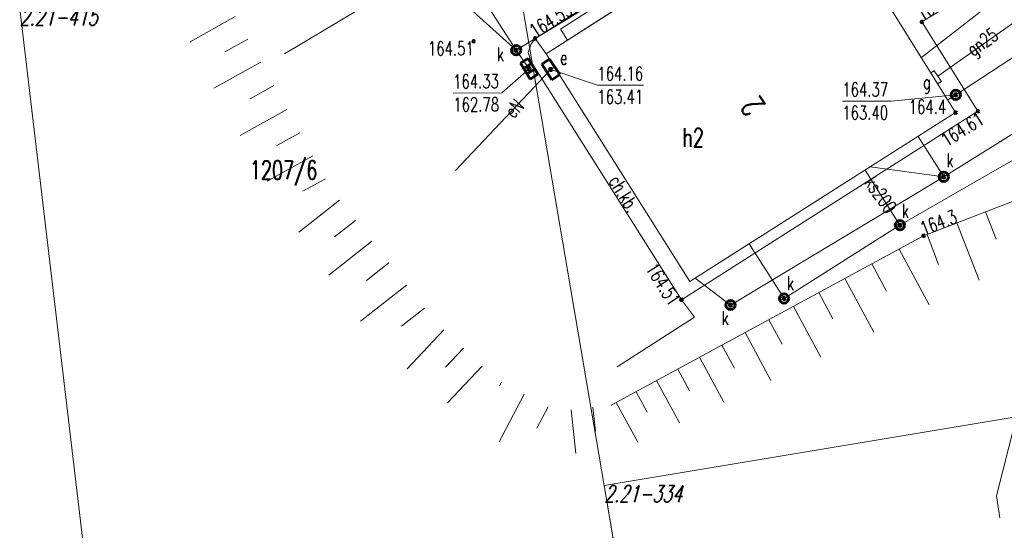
# Model space of a CAD drawing. Header units: metres. Extents: x 7582703 to 7587334, y 6019078 to 6022350.
# Tile 31 of 88: x 7584874 to 7584928, y 6020055 to 6020083. Entities that reach past the tile are written whole.
import ezdxf
from ezdxf.enums import TextEntityAlignment as Align

# ---------------------------------------------------------------- set-up
doc = ezdxf.new("R2010")
doc.units = ezdxf.units.M
doc.header["$MEASUREMENT"] = 0
doc.linetypes.add('EGDE', pattern=[0])
doc.layers.get('0').update_dxf_attribs({"color": 250, "linetype": 'CONTINUOUS', "lineweight": 100})
doc.layers.add('Dzialki', color=7, linetype='EGDE', lineweight=60)
doc.styles.get("Standard").update_dxf_attribs({"font": 'Simplex.SHX', "width": 0.75})

# ---------------------------------------------------------------- blocks, each defined once
blk = doc.blocks.new('1_OTRN')
at = {"linetype": 'Continuous'}
blk.add_circle((0, 0), 0.045, dxfattribs=at)
blk = doc.blocks.new('1_OTRS')
at = {"linetype": 'Continuous'}
blk.add_circle((0, 0), 0.045, dxfattribs=at)
blk = doc.blocks.new('4_SUES')
at = {"linetype": 'Continuous'}
for p, q in [((0.5, 0.25), (-0.5, 0.25)), ((-0.5, 0.25), (-0.5, -0.25)), ((0.5, -0.25), (0.5, 0.25)), ((-0.5, -0.25), (0.5, -0.25))]:
    blk.add_line(p, q, dxfattribs=at)
blk = doc.blocks.new('4_SUPS')
at = {"linetype": 'Continuous'}
blk.add_circle((0, 0), 0.0625, dxfattribs=at)
blk = doc.blocks.new('4_SUKK')
at = {"linetype": 'Continuous'}
for p, q in [((-0.5, -0.25), (-0.5, 0.25)), ((-0.5, 0.25), (0.5, 0.25)), ((-0.175, 0.25), (-0.175, -0.25)), ((0.175, 0.25), (0.175, -0.25)), ((0.5, 0.25), (0.5, -0.25)), ((0.5, -0.25), (-0.5, -0.25))]:
    blk.add_line(p, q, dxfattribs=at)
blk = doc.blocks.new('4_SUKS')
at = {"linetype": 'Continuous'}
blk.add_circle((0, 0), 0.25, dxfattribs=at)
blk = doc.blocks.new('4_SUPK')
at = {"linetype": 'Continuous'}
blk.add_circle((0, 0), 0.25, dxfattribs=at)
blk = doc.blocks.new('4_SUPW')
at = {"linetype": 'Continuous'}
blk.add_circle((0, 0), 0.25, dxfattribs=at)

msp = doc.modelspace()

# ---------------------------------------------------------------- linework, layer by layer
at = {"layer": 'Dzialki', "lineweight": 9}
for p, q in [((7584906, 6020057.75), (7584895.25, 6020120.85)), ((7584894.183, 6020092.367), (7584901.237, 6020081.268)), ((7584901.237, 6020081.268), (7584917.32, 6020091.11)), ((7584917.28, 6020090.29), (7584902.87, 6020081.08)), ((7584917.28, 6020090.29), (7584925.01, 6020077.9)), ((7584925.01, 6020077.9), (7584917.28, 6020090.29)), ((7584935.372, 6020089.374), (7584927.218, 6020057.182)), ((7584923.16, 6020080.87), (7584933.37, 6020088.82)), ((7584902.27, 6020081.91), (7584911.28, 6020087.67)), ((7584902.27, 6020081.91), (7584911.28, 6020087.67)), ((7584902.27, 6020081.91), (7584911.28, 6020087.67)), ((7584924.37, 6020074.43), (7584944.14, 6020086.753)), ((7584925.02, 6020078.86), (7584936.981, 6020086.689)), ((7584894.747, 6020084.688), (7584888.697, 6020081.075)), ((7584925.74, 6020084.36), (7584923.19, 6020082.8)), ((7584901.237, 6020081.268), (7584898.182, 6020084.02)), ((7584903.64, 6020082.4), (7584906.05, 6020083.95)), ((7584903.64, 6020082.4), (7584906.05, 6020083.95)), ((7584874.38, 6020083.51), (7584879.09, 6020043.86)), ((7584874.38, 6020083.51), (7584879.09, 6020043.86)), ((7584906.43, 6020083.36), (7584904.02, 6020081.81)), ((7584928.97, 6020083.34), (7584924.055, 6020079.87)), ((7584886.043, 6020083.085), (7584883.605, 6020081.715)), ((7584923.19, 6020082.8), (7584926.22, 6020077.97)), ((7584904.02, 6020081.81), (7584903.64, 6020082.4)), ((7584904.02, 6020081.81), (7584903.64, 6020082.4)), ((7584886.727, 6020081.866), (7584885.482, 6020081.174)), ((7584901.89, 6020081.15), (7584902.03, 6020081.58)), ((7584901.89, 6020081.15), (7584902.03, 6020081.58)), ((7584901.89, 6020081.15), (7584902.03, 6020081.58)), ((7584902.03, 6020081.58), (7584902.27, 6020081.91)), ((7584902.03, 6020081.58), (7584902.27, 6020081.91)), ((7584902.03, 6020081.58), (7584902.27, 6020081.91)), ((7584902.27, 6020081.91), (7584902.87, 6020081.08)), ((7584902.87, 6020081.08), (7584904.02, 6020081.81)), ((7584901.237, 6020081.268), (7584901.94, 6020080.27)), ((7584902.05, 6020080.65), (7584901.89, 6020081.15)), ((7584902.05, 6020080.65), (7584901.89, 6020081.15)), ((7584902.05, 6020080.65), (7584901.89, 6020081.15)), ((7584910.63, 6020068.77), (7584902.87, 6020081.08)), ((7584902.87, 6020081.08), (7584910.63, 6020068.77)), ((7584937.938, 6020081.008), (7584922, 6020071.81)), ((7584887.419, 6020080.621), (7584884.886, 6020079.213)), ((7584910.18, 6020067.78), (7584902.05, 6020080.65)), ((7584910.18, 6020067.78), (7584902.05, 6020080.65)), ((7584910.18, 6020067.78), (7584902.05, 6020080.65)), ((7584897.952, 6020074.76), (7584903.11, 6020080.23)), ((7584901.94, 6020080.27), (7584900.466, 6020078.97)), ((7584903.11, 6020080.23), (7584903.32, 6020080.36)), ((7584903.11, 6020080.23), (7584905.634, 6020079.378)), ((7584923.86, 6020080.16), (7584923.67, 6020080.05)), ((7584923.67, 6020080.05), (7584924.04, 6020079.45)), ((7584924.25, 6020079.58), (7584923.86, 6020080.16)), ((7584905.634, 6020079.378), (7584908.131, 6020079.378)), ((7584924.04, 6020079.45), (7584924.25, 6020079.58)), ((7584888.123, 6020079.354), (7584886.841, 6020078.642)), ((7584897.833, 6020078.952), (7584900.466, 6020078.97)), ((7584925.02, 6020078.86), (7584921.517, 6020078.517)), ((7584925.02, 6020078.86), (7584924.59, 6020078.58)), ((7584918.884, 6020078.517), (7584921.517, 6020078.517)), ((7584888.836, 6020078.072), (7584886.305, 6020076.666)), ((7584926.22, 6020077.97), (7584910.18, 6020067.78)), ((7584925.01, 6020077.9), (7584910.63, 6020068.77)), ((7584910.63, 6020068.77), (7584925.01, 6020077.9)), ((7584889.539, 6020076.807), (7584888.29, 6020076.113)), ((7584924.37, 6020074.43), (7584922.98, 6020076.61)), ((7584890.233, 6020075.558), (7584887.769, 6020074.189)), ((7584922, 6020071.81), (7584920.11, 6020074.79)), ((7584920.38, 6020074.96), (7584924.37, 6020074.43)), ((7584923.28, 6020071.24), (7584932.036, 6020074.637)), ((7584890.918, 6020074.326), (7584889.702, 6020073.651)), ((7584912.836, 6020067.497), (7584924.37, 6020074.43)), ((7584891.68, 6020073.168), (7584889.487, 6020071.441)), ((7584926.63, 6020072.54), (7584927.203, 6020071.062)), ((7584892.544, 6020072.072), (7584891.413, 6020071.181)), ((7584925.083, 6020071.94), (7584926.283, 6020068.847)), ((7584922, 6020071.81), (7584915.73, 6020067.85)), ((7584893.435, 6020070.941), (7584891.102, 6020069.104)), ((7584906.385, 6020062.086), (7584923.28, 6020071.24)), ((7584923.466, 6020071.312), (7584924.093, 6020069.694)), ((7584915.73, 6020067.85), (7584913.85, 6020070.81)), ((7584921.951, 6020070.52), (7584923.581, 6020067.511)), ((7584894.353, 6020069.775), (7584893.15, 6020068.827)), ((7584920.474, 6020069.719), (7584921.274, 6020068.243)), ((7584910.916, 6020068.951), (7584912.836, 6020067.497)), ((7584919.024, 6020068.934), (7584920.595, 6020066.034)), ((7584895.3, 6020068.572), (7584892.82, 6020066.619)), ((7584910.89, 6020066.838), (7584910.18, 6020067.78)), ((7584910.89, 6020066.838), (7584910.18, 6020067.78)), ((7584917.611, 6020068.168), (7584918.377, 6020066.756)), ((7584896.277, 6020067.332), (7584895.031, 6020066.35)), ((7584916.241, 6020067.426), (7584917.726, 6020064.684)), ((7584906.697, 6020064.165), (7584910.89, 6020066.838)), ((7584906.697, 6020064.165), (7584910.89, 6020066.838)), ((7584914.911, 6020066.705), (7584915.631, 6020065.376)), ((7584897.331, 6020066.152), (7584895.346, 6020064.052)), ((7584913.621, 6020066.006), (7584915.019, 6020063.426)), ((7584898.381, 6020065.159), (7584897.417, 6020064.139)), ((7584912.369, 6020065.328), (7584913.048, 6020064.077)), ((7584911.155, 6020064.67), (7584912.471, 6020062.242)), ((7584899.401, 6020064.195), (7584897.527, 6020062.213)), ((7584909.978, 6020064.032), (7584910.616, 6020062.854)), ((7584941.71, 6020063.7), (7584906, 6020057.75)), ((7584906, 6020057.75), (7584941.71, 6020063.7)), ((7584908.835, 6020063.413), (7584910.073, 6020061.128)), ((7584900.441, 6020063.329), (7584900.344, 6020063.128)), ((7584901.676, 6020062.674), (7584900.312, 6020060.101)), ((7584907.726, 6020062.812), (7584908.327, 6020061.704)), ((7584902.963, 6020061.992), (7584902.349, 6020060.834)), ((7584904.208, 6020061.84), (7584904.475, 6020059.474)), ((7584905.391, 6020061.974), (7584905.537, 6020060.679)), ((7584906.651, 6020062.23), (7584907.816, 6020060.079)), ((7584907.71, 6020047.72), (7584906, 6020057.75)), ((7584906.53, 6020054.65), (7584906, 6020057.75)), ((7584927.218, 6020057.182), (7584927.396, 6020055.993))]:
    msp.add_line(p, q, dxfattribs=at)

# ---------------------------------------------------------------- block references
for name, p in [('1_OTRS', (7584923.19, 6020082.8)), ('4_SUKS', (7584901.237, 6020081.268)), ('1_OTRS', (7584902.27, 6020081.91)), ('4_SUPS', (7584901.237, 6020081.268)), ('4_SUPS', (7584901.94, 6020080.27)), ('4_SUPS', (7584903.11, 6020080.23)), ('4_SUPK', (7584925.02, 6020078.86)), ('4_SUPS', (7584925.02, 6020078.86)), ('1_OTRN', (7584925.01, 6020077.9)), ('1_OTRS', (7584926.22, 6020077.97)), ('4_SUPW', (7584924.37, 6020074.43)), ('4_SUPS', (7584924.37, 6020074.43)), ('4_SUPW', (7584922, 6020071.81)), ('4_SUPS', (7584922, 6020071.81)), ('1_OTRN', (7584923.28, 6020071.24)), ('1_OTRS', (7584910.18, 6020067.78)), ('4_SUKS', (7584912.836, 6020067.497)), ('4_SUKS', (7584915.73, 6020067.85)), ('4_SUPS', (7584915.73, 6020067.85)), ('4_SUPS', (7584912.836, 6020067.497))]:
    msp.add_blockref(name, p, dxfattribs=at)
for name, p, rotation in [('1_OTRS', (7584898.94, 6020081.75), 269.9999974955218), ('4_SUKK', (7584901.94, 6020080.27), 121.8166597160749), ('4_SUES', (7584903.11, 6020080.23), 303.3072305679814)]:
    msp.add_blockref(name, p, dxfattribs=dict(at, rotation=rotation))

# ---------------------------------------------------------------- texts
at = {"layer": 'Dzialki', "lineweight": 9, "width": 0.7}
for s, height, rotation, p in [('164.45', 0.75, 31.4568, (7584923.19, 6020082.8)), ('164.55', 0.75, 32.5904, (7584902.27, 6020081.91)), ('2', 1.25, 124.8907, (7584914.757, 6020078.291)), ('164.3', 0.75, 21.205, (7584923.28, 6020071.24))]:
    msp.add_text(s, height=height, rotation=rotation, dxfattribs=at).set_placement(p)
at = {"layer": 'Dzialki', "lineweight": 9, "oblique": 15, "width": 0.7}
for s, p in [('2.21-415', (7584874.38, 6020083.51)), ('2.21-334', (7584906, 6020057.75))]:
    msp.add_text(s, height=0.9, dxfattribs=at).set_placement(p, align=Align.TOP_LEFT)
at = {"layer": 'Dzialki', "lineweight": 9, "width": 0.7}
for s, rotation, p in [('gn25', 35.2222, (7584926.528, 6020081.616)), ('eN', 46.6825, (7584901.127, 6020078.127)), ('ch.kb.', 301.5514, (7584907.076, 6020073.504)), ('ks200', 305.1728, (7584920.959, 6020073.451))]:
    msp.add_text(s, height=0.75, rotation=rotation, dxfattribs=at).set_placement(p, align=Align.MIDDLE)
for s, rotation, p in [('164.51', 0.4143, (7584898.94, 6020081.75)), ('164.61', 32.2539, (7584926.22, 6020077.97)), ('164.51', 302.7796, (7584910.18, 6020067.78))]:
    msp.add_text(s, height=0.75, rotation=rotation, dxfattribs=at).set_placement(p, align=Align.TOP_RIGHT)
for s, height, p in [('k', 0.75, (7584900.189, 6020081.425)), ('164.16', 0.75, (7584905.634, 6020080.378)), ('164.37', 0.75, (7584918.884, 6020079.517)), ('163.41', 0.75, (7584905.634, 6020079.128)), ('163.40', 0.75, (7584918.884, 6020078.267)), ('1207/6', 1, (7584886.827, 6020075.294))]:
    msp.add_text(s, height=height, dxfattribs=at).set_placement(p, align=Align.TOP_LEFT)
for s, p in [('e', (7584903.611, 6020080.489)), ('k', (7584924.512, 6020074.943)), ('k', (7584922.096, 6020072.21)), ('k', (7584915.883, 6020068.303))]:
    msp.add_text(s, height=0.75, dxfattribs=at).set_placement(p)
for s, p in [('164.33', (7584897.826, 6020079.952)), ('162.78', (7584897.835, 6020078.702))]:
    msp.add_text(s, height=0.75, rotation=0.41, dxfattribs=at).set_placement(p, align=Align.TOP_LEFT)
for s, p in [('g', (7584923.666, 6020079.925)), ('k', (7584912.737, 6020067.174))]:
    msp.add_text(s, height=0.75, dxfattribs=at).set_placement(p, align=Align.TOP_RIGHT)
msp.add_text('164.4', height=0.75, dxfattribs=at).set_placement((7584924.501, 6020077.831), align=Align.RIGHT)
msp.add_text('h2', height=1, dxfattribs=at).set_placement((7584910.811, 6020076.552), align=Align.MIDDLE)

doc.saveas('drawing.dxf')
